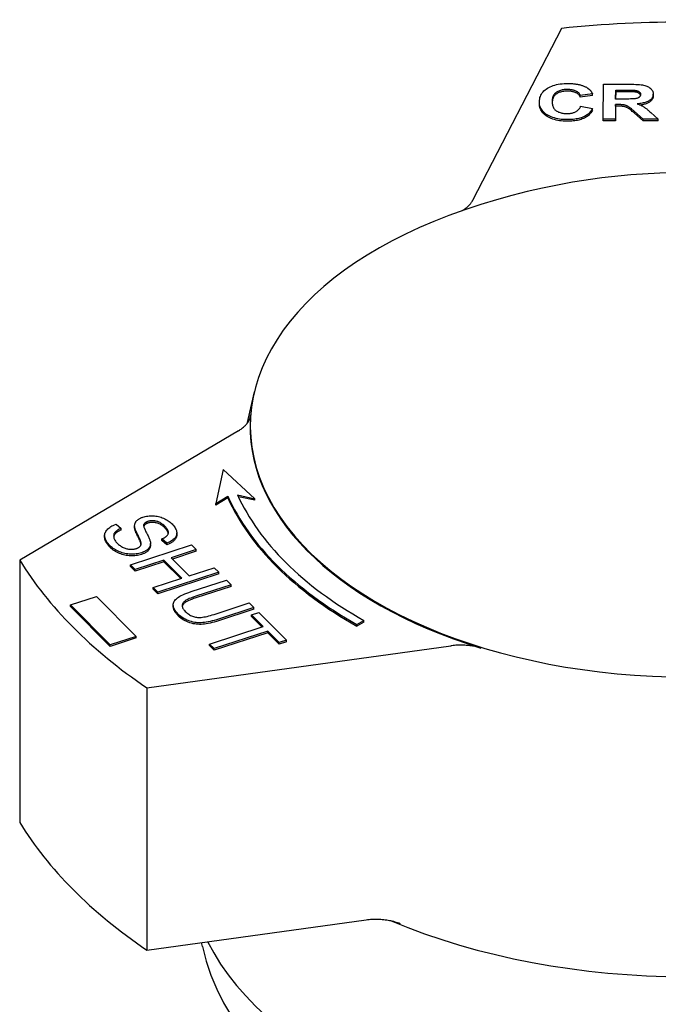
# Model space of a CAD drawing. Header units: millimetres. Extents: x 190 to 487, y 11 to 392.
# Tile 11 of 12: x 421 to 453, y 240 to 289. Entities that reach past the tile are written whole.
import ezdxf

# ---------------------------------------------------------------- set-up
doc = ezdxf.new("R2010")
doc.units = ezdxf.units.MM
doc.layers.add('Detail', color=2, linetype='Continuous')

msp = doc.modelspace()

# ---------------------------------------------------------------- linework, layer by layer
at = {"layer": 'Detail'}
for p, q in [((448.002, 288.512), (443.572, 279.92)), ((450.087, 283.978), (450.102, 285.727)), ((450.102, 285.727), (451.399, 285.723)), ((450.711, 284.985), (450.715, 285.429)), ((450.715, 285.429), (451.196, 285.428)), ((450.715, 285.347), (450.715, 285.429)), ((451.647, 285.34), (451.647, 285.421)), ((449.558, 285.247), (448.948, 285.165)), ((448.948, 285.083), (448.948, 285.165)), ((449.558, 285.165), (448.948, 285.083)), ((449.558, 285.165), (449.558, 285.247)), ((451.167, 284.984), (450.711, 284.985)), ((450.715, 285.347), (450.712, 284.985)), ((451.196, 285.346), (450.715, 285.347)), ((452.594, 285.151), (452.594, 285.233)), ((452.594, 285.151), (452.594, 285.147)), ((446.907, 284.756), (446.907, 284.838)), ((448.965, 284.625), (449.561, 284.515)), ((449.561, 284.433), (449.561, 284.515)), ((450.709, 284.707), (450.703, 283.976)), ((450.709, 284.625), (450.703, 283.894)), ((450.834, 284.706), (450.709, 284.707)), ((450.709, 284.625), (450.709, 284.707)), ((450.834, 284.624), (450.709, 284.625)), ((450.703, 283.976), (450.087, 283.978)), ((450.087, 283.896), (450.087, 283.978)), ((450.703, 283.894), (450.087, 283.896)), ((450.703, 283.894), (450.703, 283.976)), ((452.095, 283.972), (451.654, 284.355)), ((452.095, 283.89), (451.654, 284.273)), ((452.832, 283.97), (452.095, 283.972)), ((452.095, 283.89), (452.095, 283.972)), ((452.832, 283.888), (452.095, 283.89)), ((452.463, 284.312), (452.832, 283.97)), ((452.832, 283.888), (452.832, 283.97)), ((432.669, 270.353), (432.287, 268.752)), ((431.879, 268.412), (420.953, 261.943)), ((431.113, 266.476), (430.74, 264.768)), ((432.697, 265.014), (431.113, 266.476)), ((431.832, 265.199), (432.697, 265.014)), ((430.74, 264.768), (431.343, 265.138)), ((431.343, 265.056), (430.74, 264.686)), ((430.74, 264.686), (430.74, 264.768)), ((431.343, 265.056), (431.343, 265.138)), ((432.697, 264.932), (431.874, 265.108)), ((432.697, 264.932), (432.697, 265.014)), ((425.766, 263.739), (426.015, 263.531)), ((427.152, 263.64), (427.152, 263.722)), ((426.015, 263.449), (426.015, 263.531)), ((426.692, 263.575), (426.692, 263.657)), ((426.693, 263.546), (426.693, 263.628)), ((428.798, 263.209), (428.798, 263.291)), ((425.195, 263.092), (425.195, 263.174)), ((426.999, 262.785), (426.999, 262.867)), ((427.481, 262.696), (427.481, 262.778)), ((428.303, 262.797), (428.054, 263.008)), ((428.054, 262.926), (428.054, 263.008)), ((428.303, 262.715), (428.054, 262.926)), ((428.303, 262.715), (428.303, 262.797)), ((426.493, 261.705), (429.532, 262.701)), ((429.762, 262.469), (428.514, 262.061)), ((429.762, 262.387), (428.575, 261.999)), ((429.532, 262.701), (429.762, 262.469)), ((429.762, 262.387), (429.762, 262.469)), ((420.953, 261.943), (420.953, 248.837)), ((428.155, 261.943), (426.723, 261.474)), ((428.155, 261.861), (426.723, 261.392)), ((429.054, 261.039), (428.155, 261.943)), ((428.155, 261.861), (428.155, 261.943)), ((428.992, 261.019), (428.155, 261.861)), ((428.514, 262.061), (429.413, 261.157)), ((426.723, 261.474), (426.493, 261.705)), ((426.493, 261.624), (426.493, 261.705)), ((426.723, 261.392), (426.493, 261.624)), ((426.723, 261.392), (426.723, 261.474)), ((430.892, 261.335), (427.852, 260.339)), ((430.892, 261.253), (427.852, 260.257)), ((429.413, 261.157), (430.662, 261.566)), ((430.662, 261.566), (430.892, 261.335)), ((430.892, 261.253), (430.892, 261.335)), ((427.622, 260.571), (429.054, 261.039)), ((429.522, 260.372), (431.278, 260.947)), ((431.278, 260.947), (431.508, 260.715)), ((427.852, 260.339), (427.622, 260.571)), ((427.622, 260.489), (427.622, 260.571)), ((427.852, 260.257), (427.622, 260.489)), ((427.852, 260.257), (427.852, 260.339)), ((431.508, 260.715), (429.754, 260.141)), ((431.508, 260.633), (429.754, 260.059)), ((431.508, 260.633), (431.508, 260.715)), ((423.491, 259.705), (424.795, 260.13)), ((424.795, 260.13), (426.771, 258.135)), ((430.659, 259.232), (432.413, 259.806)), ((432.413, 259.806), (432.643, 259.575)), ((425.466, 257.71), (423.491, 259.705)), ((423.491, 259.623), (423.491, 259.705)), ((425.466, 257.628), (423.491, 259.623)), ((428.622, 259.627), (428.622, 259.709)), ((432.643, 259.575), (430.886, 259)), ((432.643, 259.493), (430.886, 258.918)), ((432.536, 259.204), (432.895, 259.321)), ((432.643, 259.493), (432.643, 259.575)), ((432.895, 259.321), (434.27, 257.939)), ((433.107, 258.63), (432.536, 259.204)), ((432.536, 259.122), (432.536, 259.204)), ((433.046, 258.61), (432.536, 259.122)), ((437.793, 258.721), (438.144, 258.925)), ((438.144, 258.843), (437.793, 258.639)), ((438.144, 258.843), (438.144, 258.925)), ((430.427, 257.752), (433.107, 258.63)), ((433.337, 258.398), (430.657, 257.521)), ((433.337, 258.316), (430.657, 257.439)), ((433.911, 257.822), (433.337, 258.398)), ((433.337, 258.316), (433.337, 258.398)), ((433.911, 257.74), (433.337, 258.316)), ((437.793, 258.639), (437.793, 258.721)), ((426.771, 258.135), (425.466, 257.71)), ((426.771, 258.053), (425.466, 257.628)), ((426.771, 258.053), (426.771, 258.135)), ((434.27, 257.939), (433.911, 257.822)), ((434.27, 257.857), (433.911, 257.74)), ((433.911, 257.74), (433.911, 257.822)), ((434.27, 257.857), (434.27, 257.939)), ((425.466, 257.628), (425.466, 257.71)), ((427.298, 255.567), (442.474, 257.661)), ((430.657, 257.521), (430.427, 257.752)), ((430.427, 257.67), (430.427, 257.752)), ((430.657, 257.439), (430.427, 257.67)), ((430.657, 257.439), (430.657, 257.521)), ((427.298, 255.567), (427.298, 242.461)), ((427.298, 242.461), (438.253, 243.972)), ((430.074, 242.633), (430.029, 242.838))]:
    msp.add_line(p, q, dxfattribs=at)
at = {"layer": 'Detail', "flags": 128}
for points in [[(446.907, 284.845), (446.91, 284.917), (446.919, 284.986), (446.933, 285.052), (446.953, 285.115), (446.978, 285.176), (447.008, 285.234), (447.044, 285.289), (447.086, 285.341), (447.133, 285.391), (447.185, 285.438), (447.243, 285.482), (447.306, 285.523), (447.373, 285.561), (447.444, 285.596), (447.519, 285.628), (447.596, 285.656), (447.678, 285.681), (447.762, 285.703), (447.85, 285.721), (447.942, 285.736), (448.037, 285.747), (448.135, 285.755), (448.237, 285.76), (448.342, 285.761)], [(448.309, 285.46), (448.254, 285.459), (448.2, 285.457), (448.148, 285.452), (448.097, 285.445), (448.049, 285.437), (448.002, 285.426), (447.956, 285.414), (447.913, 285.399), (447.872, 285.383), (447.832, 285.365), (447.794, 285.345), (447.757, 285.322), (447.723, 285.298), (447.692, 285.271), (447.664, 285.242), (447.639, 285.211), (447.616, 285.177), (447.597, 285.14), (447.58, 285.101), (447.567, 285.06), (447.556, 285.016), (447.549, 284.97), (447.544, 284.921), (447.542, 284.87)], [(448.309, 285.378), (448.255, 285.378), (448.202, 285.375), (448.152, 285.37), (448.102, 285.364), (448.055, 285.356), (448.009, 285.346), (447.964, 285.334), (447.922, 285.321), (447.881, 285.305), (447.842, 285.288), (447.804, 285.269), (447.768, 285.248), (447.734, 285.225), (447.703, 285.199), (447.674, 285.172), (447.649, 285.142), (447.626, 285.11), (447.606, 285.075), (447.588, 285.038), (447.573, 284.999), (447.562, 284.958), (447.552, 284.914), (447.546, 284.868), (447.543, 284.82)], [(448.948, 285.165), (448.939, 285.187), (448.928, 285.209), (448.915, 285.23), (448.9, 285.25), (448.884, 285.269), (448.866, 285.287), (448.847, 285.305), (448.826, 285.321), (448.803, 285.337), (448.779, 285.352), (448.753, 285.367), (448.725, 285.38), (448.696, 285.393), (448.666, 285.405), (448.635, 285.415), (448.602, 285.424), (448.569, 285.433), (448.535, 285.44), (448.5, 285.446), (448.464, 285.451), (448.427, 285.455), (448.389, 285.458), (448.35, 285.46), (448.309, 285.46)], [(448.948, 285.083), (448.939, 285.105), (448.928, 285.127), (448.915, 285.148), (448.9, 285.168), (448.884, 285.187), (448.866, 285.205), (448.847, 285.223), (448.826, 285.239), (448.803, 285.255), (448.779, 285.27), (448.753, 285.285), (448.725, 285.298), (448.696, 285.311), (448.666, 285.323), (448.635, 285.333), (448.602, 285.343), (448.569, 285.351), (448.535, 285.358), (448.5, 285.364), (448.464, 285.369), (448.427, 285.373), (448.389, 285.376), (448.35, 285.378), (448.309, 285.378)], [(448.342, 285.761), (448.388, 285.761), (448.434, 285.76), (448.478, 285.758), (448.522, 285.756), (448.566, 285.753), (448.608, 285.749), (448.65, 285.744), (448.691, 285.739), (448.731, 285.734), (448.771, 285.727), (448.81, 285.72), (448.848, 285.713), (448.885, 285.704), (448.922, 285.695), (448.958, 285.686), (448.993, 285.675), (449.028, 285.665), (449.062, 285.653), (449.095, 285.641), (449.127, 285.628), (449.159, 285.614), (449.19, 285.6), (449.22, 285.585), (449.249, 285.57)], [(449.249, 285.57), (449.266, 285.56), (449.283, 285.55), (449.299, 285.54), (449.315, 285.529), (449.331, 285.518), (449.346, 285.507), (449.361, 285.496), (449.375, 285.484), (449.389, 285.471), (449.403, 285.459), (449.417, 285.446), (449.43, 285.433), (449.442, 285.419), (449.455, 285.405), (449.467, 285.391), (449.478, 285.376), (449.489, 285.361), (449.5, 285.346), (449.511, 285.33), (449.521, 285.315), (449.531, 285.298), (449.54, 285.282), (449.549, 285.265), (449.558, 285.247)], [(451.196, 285.428), (451.227, 285.428), (451.257, 285.428), (451.285, 285.428), (451.313, 285.428), (451.339, 285.427), (451.365, 285.427), (451.389, 285.427), (451.413, 285.427), (451.435, 285.427), (451.457, 285.426), (451.477, 285.426), (451.496, 285.426), (451.515, 285.426), (451.532, 285.425), (451.548, 285.425), (451.563, 285.425), (451.577, 285.424), (451.59, 285.424), (451.602, 285.424), (451.614, 285.423), (451.624, 285.423), (451.632, 285.422), (451.64, 285.422), (451.647, 285.421)], [(451.399, 285.723), (451.517, 285.722), (451.627, 285.72), (451.729, 285.716), (451.822, 285.71), (451.906, 285.704), (451.983, 285.695), (452.05, 285.685), (452.11, 285.674), (452.164, 285.661), (452.215, 285.646), (452.263, 285.628), (452.308, 285.608), (452.351, 285.586), (452.391, 285.561), (452.428, 285.535), (452.463, 285.506), (452.494, 285.475), (452.521, 285.443), (452.544, 285.41), (452.562, 285.376), (452.576, 285.341), (452.586, 285.305), (452.592, 285.268), (452.594, 285.229)], [(451.647, 285.421), (451.672, 285.419), (451.695, 285.415), (451.717, 285.411), (451.739, 285.407), (451.76, 285.402), (451.779, 285.396), (451.798, 285.39), (451.816, 285.384), (451.833, 285.376), (451.849, 285.369), (451.864, 285.36), (451.878, 285.351), (451.891, 285.342), (451.903, 285.332), (451.914, 285.322), (451.924, 285.311), (451.932, 285.3), (451.939, 285.288), (451.946, 285.276), (451.951, 285.264), (451.955, 285.25), (451.957, 285.237), (451.959, 285.223), (451.959, 285.209)], [(447.542, 284.87), (447.543, 284.816), (447.547, 284.765), (447.553, 284.716), (447.563, 284.67), (447.576, 284.627), (447.591, 284.586), (447.61, 284.548), (447.631, 284.512), (447.655, 284.48), (447.683, 284.449), (447.713, 284.422), (447.746, 284.397), (447.781, 284.375), (447.818, 284.354), (447.857, 284.335), (447.898, 284.319), (447.94, 284.304), (447.984, 284.291), (448.03, 284.28), (448.077, 284.271), (448.127, 284.264), (448.178, 284.259), (448.23, 284.256), (448.285, 284.255)], [(451.959, 285.209), (451.958, 285.189), (451.955, 285.171), (451.95, 285.153), (451.943, 285.136), (451.934, 285.12), (451.923, 285.105), (451.91, 285.091), (451.895, 285.077), (451.879, 285.065), (451.861, 285.053), (451.841, 285.042), (451.82, 285.033), (451.798, 285.024), (451.774, 285.016), (451.749, 285.01), (451.722, 285.004), (451.689, 284.999), (451.645, 284.995), (451.592, 284.991), (451.528, 284.988), (451.453, 284.986), (451.368, 284.985), (451.273, 284.984), (451.167, 284.984)], [(451.647, 285.34), (451.64, 285.34), (451.632, 285.34), (451.624, 285.341), (451.614, 285.341), (451.602, 285.342), (451.59, 285.342), (451.577, 285.342), (451.563, 285.343), (451.548, 285.343), (451.532, 285.343), (451.515, 285.344), (451.496, 285.344), (451.477, 285.344), (451.457, 285.344), (451.435, 285.345), (451.413, 285.345), (451.389, 285.345), (451.365, 285.345), (451.339, 285.345), (451.313, 285.346), (451.285, 285.346), (451.257, 285.346), (451.227, 285.346), (451.196, 285.346)], [(451.955, 285.169), (451.951, 285.18), (451.947, 285.191), (451.942, 285.202), (451.936, 285.212), (451.929, 285.222), (451.921, 285.232), (451.913, 285.241), (451.903, 285.25), (451.893, 285.259), (451.881, 285.267), (451.869, 285.275), (451.856, 285.283), (451.843, 285.29), (451.829, 285.296), (451.814, 285.303), (451.798, 285.308), (451.782, 285.314), (451.765, 285.319), (451.747, 285.323), (451.728, 285.327), (451.709, 285.331), (451.689, 285.334), (451.669, 285.337), (451.647, 285.34)], [(452.594, 285.229), (452.592, 285.197), (452.588, 285.166), (452.581, 285.136), (452.571, 285.106), (452.558, 285.078), (452.542, 285.05), (452.524, 285.024), (452.503, 284.998), (452.479, 284.974), (452.452, 284.95), (452.423, 284.927), (452.39, 284.905), (452.355, 284.885), (452.317, 284.865), (452.277, 284.847), (452.233, 284.831), (452.187, 284.815), (452.138, 284.801), (452.086, 284.788), (452.032, 284.777), (451.974, 284.767), (451.914, 284.758), (451.851, 284.751), (451.786, 284.745)], [(452.594, 285.147), (452.593, 285.119), (452.589, 285.091), (452.583, 285.064), (452.575, 285.037), (452.565, 285.011), (452.553, 284.986), (452.538, 284.962), (452.521, 284.939), (452.502, 284.916), (452.481, 284.894), (452.458, 284.873), (452.432, 284.852), (452.404, 284.832), (452.374, 284.813), (452.342, 284.795), (452.307, 284.779), (452.27, 284.763), (452.231, 284.748), (452.19, 284.734), (452.147, 284.722), (452.101, 284.71), (452.054, 284.7), (452.004, 284.69), (451.951, 284.682)], [(448.289, 283.954), (448.19, 283.955), (448.093, 283.961), (448, 283.969), (447.909, 283.981), (447.821, 283.996), (447.737, 284.015), (447.655, 284.036), (447.577, 284.061), (447.501, 284.09), (447.429, 284.121), (447.359, 284.156), (447.293, 284.194), (447.231, 284.235), (447.174, 284.279), (447.123, 284.325), (447.077, 284.373), (447.037, 284.424), (447.002, 284.477), (446.972, 284.532), (446.948, 284.59), (446.93, 284.65), (446.917, 284.713), (446.909, 284.778), (446.907, 284.845)], [(448.289, 283.872), (448.19, 283.874), (448.093, 283.879), (448, 283.887), (447.909, 283.899), (447.821, 283.914), (447.737, 283.933), (447.655, 283.954), (447.577, 283.979), (447.501, 284.008), (447.429, 284.039), (447.359, 284.074), (447.293, 284.112), (447.231, 284.154), (447.174, 284.197), (447.123, 284.243), (447.077, 284.291), (447.037, 284.342), (447.002, 284.395), (446.972, 284.45), (446.948, 284.508), (446.93, 284.568), (446.917, 284.631), (446.909, 284.696), (446.907, 284.764)], [(448.285, 284.255), (448.326, 284.255), (448.365, 284.257), (448.404, 284.26), (448.442, 284.264), (448.478, 284.27), (448.514, 284.277), (448.549, 284.285), (448.583, 284.294), (448.616, 284.305), (448.648, 284.316), (448.679, 284.329), (448.709, 284.344), (448.738, 284.359), (448.765, 284.376), (448.791, 284.395), (448.816, 284.415), (448.84, 284.436), (448.862, 284.459), (448.882, 284.483), (448.901, 284.508), (448.919, 284.535), (448.936, 284.564), (448.951, 284.594), (448.965, 284.625)], [(449.561, 284.515), (449.537, 284.469), (449.51, 284.424), (449.48, 284.381), (449.448, 284.341), (449.413, 284.302), (449.376, 284.266), (449.337, 284.232), (449.295, 284.199), (449.25, 284.169), (449.203, 284.141), (449.153, 284.115), (449.101, 284.091), (449.046, 284.068), (448.989, 284.048), (448.93, 284.03), (448.868, 284.014), (448.804, 283.999), (448.737, 283.987), (448.669, 283.977), (448.598, 283.968), (448.524, 283.962), (448.448, 283.957), (448.37, 283.954), (448.289, 283.954)], [(449.561, 284.433), (449.537, 284.387), (449.51, 284.342), (449.48, 284.299), (449.448, 284.259), (449.413, 284.22), (449.376, 284.184), (449.337, 284.15), (449.295, 284.117), (449.25, 284.087), (449.203, 284.059), (449.153, 284.033), (449.101, 284.009), (449.046, 283.987), (448.989, 283.966), (448.93, 283.948), (448.868, 283.932), (448.804, 283.918), (448.737, 283.905), (448.669, 283.895), (448.598, 283.886), (448.524, 283.88), (448.448, 283.875), (448.37, 283.872), (448.289, 283.872)], [(451.654, 284.355), (451.597, 284.403), (451.545, 284.448), (451.497, 284.487), (451.454, 284.522), (451.416, 284.552), (451.383, 284.577), (451.354, 284.597), (451.33, 284.613), (451.308, 284.626), (451.286, 284.638), (451.263, 284.648), (451.241, 284.658), (451.217, 284.667), (451.194, 284.674), (451.17, 284.681), (451.146, 284.686), (451.12, 284.691), (451.09, 284.695), (451.056, 284.698), (451.019, 284.701), (450.979, 284.703), (450.934, 284.705), (450.886, 284.706), (450.834, 284.706)], [(451.654, 284.273), (451.597, 284.322), (451.545, 284.366), (451.497, 284.405), (451.454, 284.44), (451.416, 284.47), (451.383, 284.495), (451.354, 284.515), (451.33, 284.531), (451.308, 284.544), (451.286, 284.556), (451.263, 284.566), (451.241, 284.576), (451.217, 284.585), (451.194, 284.592), (451.17, 284.599), (451.146, 284.604), (451.12, 284.609), (451.09, 284.613), (451.056, 284.616), (451.019, 284.619), (450.979, 284.621), (450.934, 284.623), (450.886, 284.624), (450.834, 284.624)], [(451.786, 284.745), (451.818, 284.734), (451.85, 284.722), (451.881, 284.711), (451.911, 284.699), (451.94, 284.687), (451.968, 284.674), (451.994, 284.662), (452.02, 284.65), (452.045, 284.637), (452.069, 284.624), (452.092, 284.611), (452.114, 284.597), (452.137, 284.583), (452.16, 284.567), (452.185, 284.549), (452.211, 284.53), (452.238, 284.509), (452.266, 284.486), (452.296, 284.461), (452.327, 284.435), (452.359, 284.407), (452.393, 284.377), (452.427, 284.346), (452.463, 284.312)], [(466.315, 279.16), (465.512, 279.45), (464.719, 279.713), (463.936, 279.952), (463.163, 280.167), (462.398, 280.36), (461.641, 280.533), (460.148, 280.823), (458.679, 281.041), (457.226, 281.193), (455.785, 281.283), (454.349, 281.313), (452.914, 281.283), (451.472, 281.193), (450.02, 281.041), (448.55, 280.823), (447.057, 280.533), (446.301, 280.36), (445.536, 280.167), (444.762, 279.952), (443.98, 279.713), (443.187, 279.45), (442.383, 279.16)], [(443.022, 279.392), (443.054, 279.41), (443.085, 279.429), (443.115, 279.448), (443.145, 279.468), (443.174, 279.488), (443.202, 279.508), (443.23, 279.528), (443.256, 279.549), (443.282, 279.571), (443.308, 279.592), (443.332, 279.614), (443.355, 279.636), (443.378, 279.658), (443.4, 279.681), (443.421, 279.704), (443.441, 279.727), (443.461, 279.751), (443.479, 279.774), (443.497, 279.798), (443.514, 279.822), (443.53, 279.846), (443.545, 279.871), (443.559, 279.895), (443.572, 279.92)], [(431.879, 268.412), (431.923, 268.439), (431.966, 268.467), (432.007, 268.495), (432.046, 268.524), (432.085, 268.553), (432.121, 268.584), (432.156, 268.614), (432.189, 268.646), (432.221, 268.678), (432.251, 268.71), (432.279, 268.743), (432.306, 268.777), (432.331, 268.811), (432.354, 268.845), (432.375, 268.88), (432.395, 268.915), (432.412, 268.95), (432.428, 268.985), (432.442, 269.021), (432.454, 269.057), (432.464, 269.094), (432.471, 269.13), (432.477, 269.167), (432.481, 269.203)], [(425.478, 262.658), (425.422, 262.716), (425.372, 262.774), (425.328, 262.83), (425.291, 262.886), (425.259, 262.94), (425.234, 262.992), (425.215, 263.044), (425.203, 263.094), (425.196, 263.144), (425.195, 263.192), (425.201, 263.239), (425.212, 263.286), (425.229, 263.332), (425.251, 263.376), (425.28, 263.42), (425.315, 263.463), (425.355, 263.505), (425.399, 263.544), (425.449, 263.582), (425.503, 263.617), (425.561, 263.65), (425.625, 263.682), (425.693, 263.711), (425.766, 263.739)], [(426.693, 263.628), (426.692, 263.655), (426.692, 263.681), (426.695, 263.706), (426.699, 263.731), (426.704, 263.755), (426.712, 263.779), (426.721, 263.802), (426.731, 263.824), (426.744, 263.845), (426.758, 263.866), (426.773, 263.887), (426.79, 263.907), (426.809, 263.926), (426.829, 263.944), (426.851, 263.962), (426.874, 263.979), (426.898, 263.995), (426.924, 264.011), (426.951, 264.026), (426.979, 264.04), (427.009, 264.054), (427.04, 264.067), (427.073, 264.08), (427.107, 264.091)], [(427.107, 264.091), (427.166, 264.109), (427.226, 264.124), (427.287, 264.136), (427.349, 264.146), (427.413, 264.153), (427.478, 264.157), (427.545, 264.158), (427.613, 264.157), (427.681, 264.153), (427.748, 264.146), (427.815, 264.136), (427.88, 264.122), (427.945, 264.106), (428.009, 264.086), (428.072, 264.063), (428.134, 264.037), (428.195, 264.009), (428.254, 263.978), (428.31, 263.946), (428.364, 263.911), (428.416, 263.874), (428.466, 263.835), (428.513, 263.794), (428.558, 263.751)], [(427.152, 263.722), (427.147, 263.704), (427.146, 263.682), (427.147, 263.657), (427.151, 263.63), (427.157, 263.599), (427.167, 263.566), (427.179, 263.529), (427.195, 263.49), (427.213, 263.447), (427.234, 263.402), (427.258, 263.353), (427.285, 263.301), (427.312, 263.249), (427.338, 263.2), (427.361, 263.154), (427.382, 263.109), (427.401, 263.068), (427.418, 263.029), (427.433, 262.993), (427.445, 262.959), (427.456, 262.928), (427.465, 262.899), (427.471, 262.874), (427.476, 262.85)], [(427.356, 263.879), (427.342, 263.874), (427.329, 263.869), (427.317, 263.864), (427.304, 263.859), (427.293, 263.854), (427.281, 263.849), (427.27, 263.843), (427.26, 263.837), (427.25, 263.831), (427.24, 263.825), (427.231, 263.819), (427.223, 263.812), (427.214, 263.806), (427.206, 263.799), (427.199, 263.792), (427.192, 263.785), (427.186, 263.778), (427.18, 263.77), (427.174, 263.763), (427.169, 263.755), (427.164, 263.747), (427.16, 263.739), (427.156, 263.73), (427.152, 263.722)], [(427.356, 263.797), (427.342, 263.792), (427.329, 263.787), (427.317, 263.782), (427.304, 263.777), (427.293, 263.772), (427.281, 263.767), (427.27, 263.761), (427.26, 263.755), (427.25, 263.749), (427.24, 263.743), (427.231, 263.737), (427.223, 263.731), (427.214, 263.724), (427.206, 263.717), (427.199, 263.71), (427.192, 263.703), (427.186, 263.696), (427.18, 263.688), (427.174, 263.681), (427.169, 263.673), (427.164, 263.665), (427.16, 263.657), (427.156, 263.649), (427.152, 263.64)], [(428.213, 263.625), (428.178, 263.659), (428.143, 263.691), (428.107, 263.72), (428.071, 263.748), (428.035, 263.773), (427.999, 263.796), (427.962, 263.817), (427.925, 263.835), (427.887, 263.852), (427.85, 263.866), (427.812, 263.878), (427.774, 263.888), (427.736, 263.896), (427.698, 263.902), (427.661, 263.907), (427.625, 263.91), (427.589, 263.911), (427.554, 263.911), (427.52, 263.91), (427.486, 263.907), (427.452, 263.902), (427.419, 263.896), (427.387, 263.888), (427.356, 263.879)], [(428.213, 263.543), (428.178, 263.577), (428.143, 263.609), (428.107, 263.638), (428.071, 263.666), (428.035, 263.691), (427.999, 263.714), (427.962, 263.735), (427.925, 263.753), (427.887, 263.77), (427.85, 263.784), (427.812, 263.796), (427.774, 263.806), (427.736, 263.814), (427.698, 263.82), (427.661, 263.825), (427.625, 263.828), (427.589, 263.83), (427.554, 263.83), (427.52, 263.828), (427.486, 263.825), (427.452, 263.82), (427.419, 263.814), (427.387, 263.806), (427.356, 263.797)], [(428.558, 263.751), (428.604, 263.702), (428.645, 263.654), (428.681, 263.607), (428.713, 263.559), (428.739, 263.512), (428.761, 263.465), (428.778, 263.419), (428.79, 263.373), (428.797, 263.327), (428.798, 263.283), (428.795, 263.24), (428.786, 263.197), (428.771, 263.156), (428.752, 263.116), (428.727, 263.077), (428.696, 263.039), (428.661, 263.003), (428.622, 262.968), (428.579, 262.935), (428.532, 262.904), (428.481, 262.874), (428.426, 262.847), (428.366, 262.821), (428.303, 262.797)], [(426.015, 263.531), (425.964, 263.508), (425.916, 263.485), (425.872, 263.461), (425.832, 263.437), (425.797, 263.412), (425.764, 263.387), (425.736, 263.362), (425.712, 263.336), (425.691, 263.309), (425.674, 263.281), (425.661, 263.251), (425.651, 263.221), (425.646, 263.188), (425.643, 263.155), (425.645, 263.12), (425.65, 263.083), (425.659, 263.046), (425.672, 263.009), (425.688, 262.972), (425.708, 262.935), (425.732, 262.897), (425.76, 262.86), (425.791, 262.823), (425.826, 262.786)], [(426.015, 263.449), (425.987, 263.437), (425.96, 263.425), (425.934, 263.412), (425.909, 263.399), (425.885, 263.387), (425.863, 263.374), (425.841, 263.361), (425.821, 263.348), (425.802, 263.334), (425.784, 263.321), (425.767, 263.307), (425.751, 263.294), (425.736, 263.28), (425.723, 263.266), (425.71, 263.252), (425.699, 263.238), (425.688, 263.223), (425.679, 263.208), (425.671, 263.193), (425.664, 263.177), (425.658, 263.161), (425.653, 263.144), (425.649, 263.127), (425.646, 263.109)], [(426.693, 263.546), (426.693, 263.547), (426.693, 263.549), (426.693, 263.55), (426.692, 263.551), (426.692, 263.552), (426.692, 263.553), (426.692, 263.555), (426.692, 263.556), (426.692, 263.557), (426.692, 263.558), (426.692, 263.559), (426.692, 263.561), (426.692, 263.562), (426.692, 263.563), (426.692, 263.564), (426.692, 263.565), (426.692, 263.567), (426.692, 263.568), (426.692, 263.569), (426.692, 263.57), (426.692, 263.571), (426.692, 263.573), (426.692, 263.574), (426.692, 263.575)], [(426.999, 262.867), (426.994, 262.882), (426.988, 262.901), (426.981, 262.922), (426.971, 262.945), (426.961, 262.971), (426.948, 263), (426.934, 263.031), (426.918, 263.065), (426.9, 263.102), (426.881, 263.141), (426.861, 263.183), (426.838, 263.227), (426.816, 263.272), (426.795, 263.314), (426.777, 263.355), (426.76, 263.394), (426.745, 263.43), (426.732, 263.464), (426.721, 263.497), (426.712, 263.527), (426.704, 263.555), (426.699, 263.582), (426.695, 263.606), (426.693, 263.628)], [(426.999, 262.785), (426.994, 262.8), (426.988, 262.819), (426.981, 262.84), (426.971, 262.863), (426.961, 262.889), (426.948, 262.918), (426.934, 262.949), (426.918, 262.983), (426.9, 263.02), (426.881, 263.059), (426.861, 263.101), (426.838, 263.145), (426.816, 263.19), (426.795, 263.233), (426.777, 263.273), (426.76, 263.312), (426.745, 263.348), (426.732, 263.383), (426.721, 263.415), (426.712, 263.445), (426.704, 263.474), (426.699, 263.5), (426.695, 263.524), (426.693, 263.546)], [(427.152, 263.64), (427.152, 263.64), (427.152, 263.64), (427.152, 263.639), (427.152, 263.639), (427.152, 263.639), (427.152, 263.638), (427.151, 263.638), (427.151, 263.638), (427.151, 263.638), (427.151, 263.637), (427.151, 263.637), (427.151, 263.637), (427.151, 263.636), (427.151, 263.636), (427.151, 263.636), (427.151, 263.636), (427.151, 263.635), (427.15, 263.635), (427.15, 263.635), (427.15, 263.634), (427.15, 263.634), (427.15, 263.634), (427.15, 263.634), (427.15, 263.633)], [(428.054, 263.008), (428.097, 263.027), (428.138, 263.046), (428.175, 263.066), (428.21, 263.087), (428.241, 263.108), (428.269, 263.13), (428.294, 263.152), (428.315, 263.175), (428.334, 263.198), (428.349, 263.222), (428.361, 263.246), (428.37, 263.271), (428.376, 263.297), (428.378, 263.323), (428.377, 263.351), (428.372, 263.378), (428.364, 263.407), (428.353, 263.436), (428.338, 263.466), (428.32, 263.496), (428.298, 263.527), (428.273, 263.559), (428.245, 263.592), (428.213, 263.625)], [(428.374, 263.287), (428.372, 263.297), (428.369, 263.307), (428.367, 263.317), (428.363, 263.327), (428.36, 263.337), (428.356, 263.347), (428.351, 263.357), (428.346, 263.367), (428.341, 263.378), (428.335, 263.388), (428.329, 263.399), (428.323, 263.409), (428.316, 263.42), (428.309, 263.431), (428.301, 263.442), (428.293, 263.453), (428.284, 263.464), (428.275, 263.475), (428.266, 263.486), (428.256, 263.497), (428.246, 263.509), (428.235, 263.52), (428.224, 263.532), (428.213, 263.543)], [(425.478, 262.576), (425.454, 262.599), (425.432, 262.623), (425.411, 262.646), (425.391, 262.669), (425.371, 262.692), (425.353, 262.715), (425.336, 262.738), (425.32, 262.76), (425.304, 262.782), (425.29, 262.804), (425.277, 262.826), (425.265, 262.848), (425.253, 262.869), (425.243, 262.89), (425.234, 262.911), (425.226, 262.932), (425.218, 262.953), (425.212, 262.973), (425.207, 262.993), (425.203, 263.013), (425.199, 263.033), (425.197, 263.053), (425.195, 263.072), (425.195, 263.092)], [(425.826, 262.786), (425.859, 262.754), (425.894, 262.723), (425.93, 262.694), (425.967, 262.667), (426.005, 262.642), (426.044, 262.618), (426.085, 262.596), (426.127, 262.575), (426.169, 262.556), (426.211, 262.54), (426.254, 262.525), (426.296, 262.513), (426.338, 262.503), (426.38, 262.495), (426.422, 262.489), (426.464, 262.486), (426.506, 262.484), (426.547, 262.484), (426.587, 262.486), (426.626, 262.49), (426.664, 262.495), (426.702, 262.502), (426.738, 262.511), (426.774, 262.522)], [(426.774, 262.522), (426.797, 262.53), (426.819, 262.538), (426.84, 262.547), (426.86, 262.557), (426.879, 262.567), (426.897, 262.577), (426.913, 262.588), (426.928, 262.6), (426.942, 262.612), (426.955, 262.624), (426.967, 262.637), (426.977, 262.651), (426.986, 262.665), (426.994, 262.68), (427.001, 262.695), (427.006, 262.711), (427.01, 262.728), (427.012, 262.746), (427.014, 262.764), (427.013, 262.783), (427.012, 262.803), (427.009, 262.823), (427.005, 262.845), (426.999, 262.867)], [(427.01, 262.731), (427.01, 262.733), (427.01, 262.735), (427.009, 262.738), (427.009, 262.74), (427.009, 262.742), (427.008, 262.744), (427.008, 262.746), (427.008, 262.749), (427.007, 262.751), (427.007, 262.753), (427.006, 262.755), (427.006, 262.757), (427.005, 262.76), (427.005, 262.762), (427.004, 262.764), (427.004, 262.766), (427.003, 262.769), (427.003, 262.771), (427.002, 262.773), (427.001, 262.775), (427.001, 262.778), (427, 262.78), (427, 262.782), (426.999, 262.785)], [(427.476, 262.85), (427.48, 262.819), (427.481, 262.788), (427.481, 262.758), (427.479, 262.729), (427.474, 262.7), (427.468, 262.673), (427.46, 262.646), (427.449, 262.62), (427.437, 262.595), (427.423, 262.571), (427.407, 262.547), (427.388, 262.525), (427.368, 262.503), (427.346, 262.482), (427.323, 262.461), (427.297, 262.441), (427.27, 262.423), (427.241, 262.404), (427.21, 262.387), (427.177, 262.37), (427.143, 262.354), (427.107, 262.339), (427.069, 262.325), (427.029, 262.311)], [(428.798, 263.209), (428.797, 263.184), (428.795, 263.158), (428.79, 263.133), (428.784, 263.108), (428.775, 263.084), (428.765, 263.06), (428.753, 263.036), (428.739, 263.013), (428.723, 262.99), (428.705, 262.968), (428.686, 262.946), (428.665, 262.924), (428.642, 262.903), (428.619, 262.883), (428.593, 262.863), (428.567, 262.844), (428.539, 262.826), (428.509, 262.808), (428.479, 262.791), (428.446, 262.775), (428.413, 262.759), (428.378, 262.744), (428.341, 262.729), (428.303, 262.715)], [(427.029, 262.311), (426.968, 262.293), (426.905, 262.277), (426.84, 262.264), (426.774, 262.254), (426.706, 262.246), (426.636, 262.242), (426.565, 262.24), (426.493, 262.241), (426.42, 262.245), (426.347, 262.252), (426.276, 262.262), (426.205, 262.276), (426.135, 262.292), (426.066, 262.312), (425.998, 262.335), (425.931, 262.361), (425.865, 262.39), (425.802, 262.421), (425.741, 262.455), (425.683, 262.49), (425.628, 262.529), (425.575, 262.569), (425.525, 262.612), (425.478, 262.658)], [(427.029, 262.229), (426.968, 262.211), (426.905, 262.195), (426.84, 262.182), (426.774, 262.172), (426.706, 262.165), (426.636, 262.16), (426.565, 262.158), (426.493, 262.159), (426.42, 262.163), (426.347, 262.17), (426.276, 262.181), (426.205, 262.194), (426.135, 262.211), (426.066, 262.23), (425.998, 262.253), (425.931, 262.279), (425.865, 262.308), (425.802, 262.339), (425.741, 262.373), (425.683, 262.408), (425.628, 262.447), (425.575, 262.487), (425.525, 262.53), (425.478, 262.576)], [(427.481, 262.696), (427.481, 262.669), (427.478, 262.643), (427.474, 262.617), (427.468, 262.592), (427.461, 262.568), (427.452, 262.545), (427.442, 262.522), (427.429, 262.5), (427.416, 262.478), (427.4, 262.457), (427.383, 262.437), (427.365, 262.417), (427.345, 262.398), (427.323, 262.38), (427.3, 262.362), (427.276, 262.345), (427.25, 262.328), (427.223, 262.312), (427.194, 262.297), (427.164, 262.282), (427.133, 262.268), (427.1, 262.254), (427.065, 262.242), (427.029, 262.229)], [(428.874, 259.245), (428.816, 259.305), (428.767, 259.365), (428.724, 259.423), (428.689, 259.479), (428.661, 259.535), (428.641, 259.589), (428.628, 259.642), (428.622, 259.694), (428.623, 259.744), (428.632, 259.793), (428.647, 259.841), (428.669, 259.886), (428.698, 259.931), (428.734, 259.974), (428.777, 260.016), (428.827, 260.056), (428.884, 260.095), (428.95, 260.135), (429.024, 260.174), (429.107, 260.214), (429.198, 260.253), (429.298, 260.293), (429.405, 260.332), (429.522, 260.372)], [(429.754, 260.141), (429.66, 260.109), (429.573, 260.078), (429.494, 260.048), (429.422, 260.019), (429.359, 259.99), (429.303, 259.962), (429.255, 259.935), (429.214, 259.909), (429.18, 259.883), (429.15, 259.855), (429.125, 259.827), (429.105, 259.797), (429.089, 259.767), (429.078, 259.735), (429.071, 259.703), (429.069, 259.669), (429.071, 259.635), (429.078, 259.6), (429.09, 259.565), (429.106, 259.53), (429.127, 259.494), (429.153, 259.458), (429.183, 259.421), (429.217, 259.384)], [(429.754, 260.059), (429.695, 260.04), (429.639, 260.02), (429.586, 260.001), (429.535, 259.982), (429.488, 259.964), (429.444, 259.946), (429.402, 259.928), (429.363, 259.91), (429.328, 259.893), (429.295, 259.876), (429.265, 259.859), (429.238, 259.843), (429.214, 259.827), (429.193, 259.811), (429.173, 259.795), (429.155, 259.778), (429.138, 259.76), (429.124, 259.743), (429.111, 259.725), (429.1, 259.706), (429.09, 259.688), (429.082, 259.668), (429.076, 259.649), (429.072, 259.629)], [(428.874, 259.163), (428.853, 259.184), (428.833, 259.205), (428.814, 259.226), (428.796, 259.246), (428.779, 259.267), (428.763, 259.287), (428.748, 259.307), (428.733, 259.327), (428.72, 259.347), (428.707, 259.367), (428.695, 259.386), (428.684, 259.406), (428.674, 259.425), (428.665, 259.444), (428.657, 259.463), (428.649, 259.482), (428.643, 259.501), (428.637, 259.519), (428.632, 259.538), (428.629, 259.556), (428.625, 259.574), (428.623, 259.592), (428.622, 259.609), (428.622, 259.627)], [(429.217, 259.384), (429.26, 259.343), (429.303, 259.305), (429.347, 259.27), (429.392, 259.238), (429.438, 259.209), (429.484, 259.183), (429.531, 259.16), (429.579, 259.14), (429.628, 259.122), (429.678, 259.108), (429.728, 259.096), (429.779, 259.088), (429.833, 259.082), (429.89, 259.08), (429.95, 259.081), (430.015, 259.085), (430.082, 259.092), (430.154, 259.103), (430.229, 259.116), (430.308, 259.133), (430.39, 259.153), (430.476, 259.176), (430.565, 259.203), (430.659, 259.232)], [(430.886, 259), (430.774, 258.965), (430.665, 258.933), (430.561, 258.905), (430.46, 258.88), (430.364, 258.86), (430.272, 258.843), (430.184, 258.83), (430.1, 258.821), (430.018, 258.816), (429.937, 258.815), (429.855, 258.818), (429.773, 258.825), (429.692, 258.835), (429.611, 258.85), (429.53, 258.869), (429.449, 258.892), (429.369, 258.92), (429.291, 258.952), (429.216, 258.989), (429.143, 259.031), (429.072, 259.077), (429.004, 259.128), (428.937, 259.184), (428.874, 259.245)], [(430.886, 258.918), (430.774, 258.883), (430.665, 258.851), (430.561, 258.823), (430.46, 258.798), (430.364, 258.778), (430.272, 258.761), (430.184, 258.748), (430.1, 258.739), (430.018, 258.734), (429.937, 258.733), (429.855, 258.736), (429.773, 258.743), (429.692, 258.754), (429.611, 258.768), (429.53, 258.787), (429.449, 258.81), (429.369, 258.838), (429.291, 258.87), (429.216, 258.907), (429.143, 258.949), (429.072, 258.995), (429.004, 259.046), (428.937, 259.102), (428.874, 259.163)], [(443.979, 257.552), (443.921, 257.57), (443.863, 257.586), (443.804, 257.601), (443.744, 257.614), (443.684, 257.627), (443.622, 257.639), (443.561, 257.65), (443.498, 257.659), (443.435, 257.668), (443.372, 257.675), (443.308, 257.681), (443.244, 257.686), (443.18, 257.69), (443.115, 257.693), (443.051, 257.695), (442.986, 257.696), (442.921, 257.695), (442.857, 257.694), (442.793, 257.691), (442.728, 257.687), (442.664, 257.682), (442.6, 257.676), (442.537, 257.669), (442.474, 257.661)], [(438.253, 243.972), (438.325, 243.982), (438.398, 243.989), (438.471, 243.996), (438.544, 244), (438.618, 244.004), (438.692, 244.006), (438.766, 244.006), (438.84, 244.005), (438.914, 244.003), (438.987, 243.999), (439.061, 243.993), (439.134, 243.986), (439.206, 243.978), (439.278, 243.968), (439.35, 243.956), (439.42, 243.944), (439.49, 243.929), (439.559, 243.914), (439.627, 243.896), (439.694, 243.878), (439.759, 243.858), (439.823, 243.837), (439.886, 243.814), (439.947, 243.791)], [(430.074, 242.633), (430.26, 241.91), (430.501, 241.199), (430.794, 240.502), (431.138, 239.82), (431.532, 239.155)]]:
    msp.add_lwpolyline(points, dxfattribs=at)
at = {"layer": 'Detail'}
for centre, major_axis, start_param, end_param in [((454.23, 268.611), (-35.25, 0), 4.524874, 4.89002), ((454.349, 268.651), (-21.883, 0), 5.290973, 10.41699), ((454.349, 268.611), (-21.892, 0), 6.235997, 7.360484), ((454.818, 268.626), (-23.75, 0), 0.254287, 0.792498), ((454.818, 268.626), (-24.25, 0), 0.253494, 0.792498), ((454.818, 268.544), (-24.25, 0), 0.253494, 0.792498), ((454.23, 268.611), (-35.25, 0), 0.336084, 0.70123), ((454.23, 255.505), (-35.25, 0), 0.336084, 0.70123), ((454.349, 255.463), (25, 0), 4.076431, 5.335711), ((454.349, 246.862), (-25, 0), 0.281431, 2.846583)]:
    msp.add_ellipse(centre, major_axis=major_axis, ratio=0.573576, start_param=start_param, end_param=end_param, dxfattribs=at)

doc.saveas('drawing.dxf')
